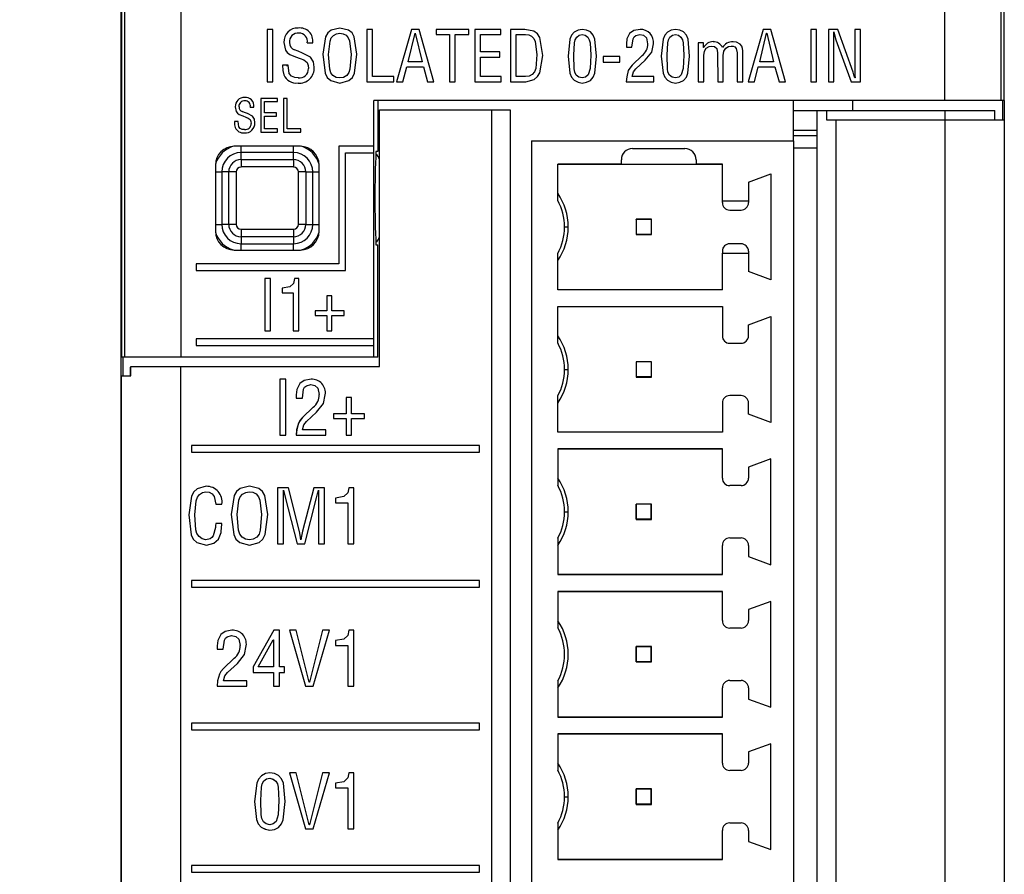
# Model space of a CAD drawing. Header units: millimetres. Extents: x 0 to 559, y 0 to 432.
# Tile 5 of 26: x 130 to 157, y 149 to 172. Entities that reach past the tile are written whole.
import ezdxf

# ---------------------------------------------------------------- set-up
doc = ezdxf.new("R2010")
doc.units = ezdxf.units.MM
doc.header["$LTSCALE"] = 2
doc.layers.add('DIMENSIONS', color=140, linetype='Continuous', lineweight=25)
doc.styles.add('SLDTEXTSTYLE0', font='TXT', dxfattribs={"width": 0.7})
doc.dimstyles.new('SLDDIMSTYLE0', dxfattribs={"dimtxt": 4.316016, "dimasz": 6.604, "dimexe": 0, "dimexo": 0.0625, "dimgap": 1.079004, "dimtad": 0, "dimtih": 1, "dimtoh": 1, "dimdec": 1, "dimrnd": 1e-09, "dimzin": 12, "dimdsep": 46, "dimtxsty": 'SLDTEXTSTYLE0', "dimsah": 1, "dimcen": 0.09, "dimadec": 0, "dimazin": 3, "dimtfac": 1, "dimtdec": 1, "dimtofl": 0, "dimtmove": 0, "dimatfit": 3, "dimfxl": 0, "dimfrac": 2, "dimtolj": 1, "dimtzin": 12, "dimarcsym": 0})

# ---------------------------------------------------------------- blocks, each defined once
blk = doc.blocks.new('_D')
at = {"layer": 'DIMENSIONS'}
for p, q in [((132.637, 200.338), (105.832, 200.338)), ((112.182, 200.338), (112.182, 155.891)), ((105.769, 148.065), (104.32, 148.065)), ((104.32, 148.065), (104.32, 141.205)), ((118.594, 148.065), (120.044, 148.065)), ((120.044, 148.065), (120.044, 141.205)), ((104.32, 141.205), (105.769, 141.205)), ((120.044, 141.205), (118.594, 141.205)), ((112.182, 95.791), (112.182, 140.239)), ((142.284, 95.791), (105.832, 95.791))]:
    blk.add_line(p, q, dxfattribs=at)
for points in [[(112.182, 200.338), (111.166, 193.734), (113.198, 193.734)], [(112.182, 95.791), (113.198, 102.395), (111.166, 102.395)]]:
    blk.add_solid(points, dxfattribs=at)
at = {"layer": 'DIMENSIONS', "char_height": 4.2333, "attachment_point": 1, "style": 'SLDTEXTSTYLE0'}
for s, insert in [('104.5', (103.974, 154.488)), ('4.12', (105.769, 146.662))]:
    blk.add_mtext(s, dxfattribs=dict(at, insert=insert))

msp = doc.modelspace()

# ---------------------------------------------------------------- linework, layer by layer
for p, q in [((133.019, 162.103), (133.019, 194.378)), ((133.022, 194.481), (133.022, 162.62)), ((156.632, 169.481), (156.632, 194.481)), ((133.114, 162.62), (133.114, 191.911)), ((134.614, 191.911), (134.614, 162.62)), ((155.04, 169.481), (155.04, 191.911)), ((156.54, 191.911), (156.54, 169.481)), ((136.919, 171.382), (136.919, 169.982)), ((137.069, 171.382), (136.919, 171.382)), ((137.069, 169.982), (137.069, 171.382)), ((139.584, 171.382), (139.584, 169.982)), ((139.735, 171.382), (139.584, 171.382)), ((139.735, 170.119), (139.735, 171.382)), ((140.78, 171.382), (140.38, 169.982)), ((140.692, 170.517), (140.877, 171.281)), ((140.986, 171.382), (140.78, 171.382)), ((140.877, 171.281), (140.881, 171.281)), ((140.881, 171.281), (141.062, 170.517)), ((141.38, 169.982), (140.986, 171.382)), ((142.313, 171.382), (141.437, 171.382)), ((141.437, 171.382), (141.437, 171.246)), ((141.437, 171.246), (141.8, 171.246)), ((141.8, 171.246), (141.8, 169.982)), ((141.951, 171.246), (142.313, 171.246)), ((141.951, 169.982), (141.951, 171.246)), ((142.313, 171.246), (142.313, 171.382)), ((142.475, 171.382), (142.475, 169.982)), ((143.172, 171.382), (142.475, 171.382)), ((142.626, 170.777), (142.626, 171.246)), ((142.626, 171.246), (143.172, 171.246)), ((143.172, 171.246), (143.172, 171.382)), ((143.808, 171.382), (143.427, 171.382)), ((143.427, 171.382), (143.427, 169.982)), ((143.578, 171.246), (143.827, 171.246)), ((143.578, 170.119), (143.578, 171.246)), ((150.18, 171.382), (149.78, 169.982)), ((150.092, 170.517), (150.277, 171.281)), ((150.385, 171.382), (150.18, 171.382)), ((150.277, 171.281), (150.281, 171.281)), ((150.281, 171.281), (150.462, 170.517)), ((150.78, 169.982), (150.385, 171.382)), ((151.46, 171.382), (151.46, 169.982)), ((151.61, 171.382), (151.46, 171.382)), ((151.61, 169.982), (151.61, 171.382)), ((151.927, 171.382), (151.927, 169.983)), ((152.177, 171.382), (151.927, 171.382)), ((152.073, 171.315), (152.077, 171.315)), ((152.587, 170.237), (152.177, 171.382)), ((152.787, 171.382), (152.637, 171.382)), ((152.637, 171.382), (152.637, 170.241)), ((152.787, 169.983), (152.787, 171.382)), ((137.992, 171.022), (138.142, 171.022)), ((146.526, 170.994), (146.526, 170.908)), ((146.526, 170.908), (146.676, 170.908)), ((148.447, 171.019), (148.447, 169.982)), ((148.592, 171.019), (148.447, 171.019)), ((148.592, 170.899), (148.592, 171.019)), ((148.596, 170.899), (148.592, 170.899)), ((152.077, 169.983), (152.077, 171.1)), ((152.131, 171.104), (152.535, 169.983)), ((138.405, 170.715), (138.406, 170.716)), ((139.167, 170.712), (139.167, 170.712)), ((143.138, 170.777), (142.626, 170.777)), ((142.626, 170.64), (143.138, 170.64)), ((142.626, 170.119), (142.626, 170.64)), ((143.138, 170.64), (143.138, 170.777)), ((145.12, 170.692), (145.12, 170.693)), ((145.901, 170.655), (145.901, 170.502)), ((146.349, 170.655), (145.901, 170.655)), ((146.349, 170.502), (146.349, 170.655)), ((146.947, 170.682), (146.684, 170.423)), ((147.613, 170.692), (147.613, 170.693)), ((148.598, 169.982), (148.598, 170.685)), ((148.966, 170.751), (148.967, 169.982)), ((149.117, 169.982), (149.117, 170.685)), ((149.486, 170.751), (149.486, 169.982)), ((149.636, 169.982), (149.636, 170.742)), ((137.484, 170.426), (137.334, 170.426)), ((137.436, 170.416), (137.486, 170.415)), ((140.552, 169.982), (140.655, 170.381)), ((140.655, 170.381), (141.098, 170.381)), ((141.062, 170.517), (140.692, 170.517)), ((141.098, 170.381), (141.208, 169.982)), ((145.901, 170.502), (146.349, 170.502)), ((146.779, 170.324), (147.029, 170.555)), ((149.952, 169.982), (150.054, 170.381)), ((150.054, 170.381), (150.497, 170.381)), ((150.462, 170.517), (150.092, 170.517)), ((150.497, 170.381), (150.608, 169.982)), ((140.307, 170.119), (139.735, 170.119)), ((140.307, 169.982), (140.307, 170.119)), ((143.175, 170.119), (142.626, 170.119)), ((143.175, 169.982), (143.175, 170.119)), ((143.827, 170.119), (143.578, 170.119)), ((147.262, 170.119), (146.678, 170.119)), ((147.262, 169.982), (147.262, 170.119)), ((136.919, 169.982), (137.069, 169.982)), ((139.584, 169.982), (140.307, 169.982)), ((140.38, 169.982), (140.552, 169.982)), ((141.208, 169.982), (141.38, 169.982)), ((141.8, 169.982), (141.951, 169.982)), ((142.475, 169.982), (143.175, 169.982)), ((143.427, 169.982), (143.837, 169.982)), ((145.345, 169.948), (145.345, 169.948)), ((146.524, 169.982), (147.262, 169.982)), ((147.838, 169.948), (147.838, 169.948)), ((148.447, 169.982), (148.598, 169.982)), ((148.967, 169.982), (149.117, 169.982)), ((149.486, 169.982), (149.636, 169.982)), ((149.78, 169.982), (149.952, 169.982)), ((150.608, 169.982), (150.78, 169.982)), ((151.46, 169.982), (151.61, 169.982)), ((151.927, 169.983), (152.077, 169.983)), ((152.535, 169.983), (152.787, 169.983)), ((152.64, 170.084), (152.637, 170.084)), ((136.47, 169.306), (136.566, 169.306)), ((136.748, 169.538), (136.748, 168.638)), ((137.196, 169.538), (136.748, 169.538)), ((136.845, 169.45), (137.196, 169.45)), ((136.845, 169.148), (136.845, 169.45)), ((137.196, 169.45), (137.196, 169.538)), ((137.36, 169.538), (137.36, 168.638)), ((137.457, 169.538), (137.36, 169.538)), ((137.457, 168.726), (137.457, 169.538)), ((155.04, 169.481), (139.776, 169.481)), ((139.776, 168.263), (139.776, 169.481)), ((139.881, 169.481), (139.881, 168.12)), ((150.989, 169.481), (150.989, 169.214)), ((152.569, 169.481), (152.569, 169.214)), ((156.54, 169.481), (155.04, 169.481)), ((156.632, 169.481), (156.54, 169.481)), ((156.591, 168.964), (156.591, 169.481)), ((156.629, 169.481), (156.629, 168.964)), ((137.174, 169.148), (136.845, 169.148)), ((136.845, 169.061), (137.174, 169.061)), ((136.845, 168.726), (136.845, 169.061)), ((137.174, 169.061), (137.174, 169.148)), ((139.922, 162.37), (139.922, 169.23)), ((139.922, 169.23), (142.926, 169.23)), ((142.926, 97.425), (142.926, 169.23)), ((142.926, 169.23), (143.422, 169.23)), ((143.422, 169.23), (143.422, 97.425)), ((150.989, 169.214), (150.989, 168.68)), ((150.989, 169.214), (151.629, 169.214)), ((151.629, 169.214), (151.879, 169.214)), ((151.629, 97.455), (151.629, 169.214)), ((151.879, 169.214), (151.879, 168.964)), ((151.879, 169.214), (155.041, 169.214)), ((155.041, 169.214), (155.041, 168.964)), ((155.041, 169.214), (156.379, 169.214)), ((156.379, 168.964), (156.379, 169.214)), ((136.144, 168.923), (136.047, 168.923)), ((151.879, 168.964), (152.129, 168.964)), ((152.129, 168.964), (152.129, 97.455)), ((152.129, 168.964), (155.043, 168.964)), ((155.043, 168.964), (155.043, 97.481)), ((155.043, 168.964), (156.629, 168.964)), ((156.629, 168.964), (156.629, 97.481)), ((136.748, 168.638), (137.198, 168.638)), ((137.198, 168.726), (136.845, 168.726)), ((137.198, 168.638), (137.198, 168.726)), ((137.36, 168.638), (137.825, 168.638)), ((137.825, 168.726), (137.457, 168.726)), ((137.825, 168.638), (137.825, 168.726)), ((151.629, 168.68), (150.989, 168.68)), ((150.989, 168.68), (150.989, 168.532)), ((151.629, 168.532), (150.989, 168.532)), ((150.989, 168.532), (150.989, 168.401)), ((137.81, 168.256), (136.038, 168.256)), ((136.224, 168.088), (136.224, 168.256)), ((137.624, 168.088), (137.624, 168.256)), ((139.776, 168.263), (138.837, 168.263)), ((138.837, 168.263), (138.837, 165.112)), ((139.776, 168.083), (139.776, 168.263)), ((143.992, 168.401), (150.992, 168.401)), ((143.992, 168.401), (143.992, 99.066)), ((150.992, 168.401), (150.992, 99.066)), ((136.224, 167.902), (136.224, 168.088)), ((137.624, 168.088), (136.224, 168.088)), ((137.624, 167.902), (137.624, 168.088)), ((139.017, 164.932), (139.017, 168.083)), ((139.017, 168.083), (139.776, 168.083)), ((139.776, 163.11), (139.776, 168.083)), ((139.881, 168.12), (139.83, 168.12)), ((146.692, 168.198), (148.092, 168.198)), ((150.992, 168.214), (151.629, 168.214)), ((135.538, 167.756), (135.538, 165.984)), ((136.224, 167.902), (137.624, 167.902)), ((136.224, 167.902), (136.224, 167.703)), ((137.624, 167.902), (137.624, 167.703)), ((138.31, 165.984), (138.31, 167.756)), ((146.392, 167.782), (144.692, 167.782)), ((144.692, 166.81), (144.692, 167.782)), ((149.092, 167.772), (144.692, 167.772)), ((146.392, 167.782), (146.392, 167.898)), ((146.392, 167.774), (146.392, 167.782)), ((148.392, 167.774), (146.392, 167.774)), ((148.392, 167.898), (148.392, 167.782)), ((149.092, 167.782), (148.392, 167.782)), ((148.392, 167.782), (148.392, 167.774)), ((149.092, 166.801), (149.092, 167.782)), ((135.538, 167.57), (135.707, 167.57)), ((135.892, 167.57), (135.707, 167.57)), ((135.707, 167.57), (135.707, 166.17)), ((135.892, 166.17), (135.892, 167.57)), ((136.092, 167.57), (135.892, 167.57)), ((136.092, 167.57), (136.092, 166.17)), ((137.624, 167.703), (136.224, 167.703)), ((137.956, 167.57), (137.757, 167.57)), ((137.757, 166.17), (137.757, 167.57)), ((137.956, 167.57), (137.956, 166.17)), ((137.956, 167.57), (138.142, 167.57)), ((138.142, 166.17), (138.142, 167.57)), ((138.142, 167.57), (138.31, 167.57)), ((149.792, 167.298), (150.392, 167.516)), ((150.392, 167.516), (150.392, 164.687)), ((149.792, 167.298), (149.792, 166.801)), ((149.092, 166.801), (149.792, 166.801)), ((149.092, 166.751), (149.092, 166.801)), ((149.792, 166.801), (149.792, 166.751)), ((149.292, 166.551), (149.592, 166.551)), ((135.538, 166.17), (135.707, 166.17)), ((135.892, 166.17), (135.707, 166.17)), ((136.092, 166.17), (135.892, 166.17)), ((137.956, 166.17), (137.757, 166.17)), ((137.956, 166.17), (138.142, 166.17)), ((138.142, 166.17), (138.31, 166.17)), ((146.786, 166.307), (146.786, 165.896)), ((146.792, 166.301), (146.786, 166.307)), ((147.197, 166.307), (146.786, 166.307)), ((146.792, 166.301), (146.792, 165.901)), ((147.192, 166.301), (146.792, 166.301)), ((147.197, 166.307), (147.192, 166.301)), ((147.192, 166.301), (147.192, 165.901)), ((147.197, 165.896), (147.197, 166.307)), ((136.224, 166.038), (136.224, 165.838)), ((136.224, 166.038), (137.624, 166.038)), ((137.624, 166.038), (137.624, 165.838)), ((144.872, 166.101), (144.972, 166.101)), ((146.792, 165.901), (146.786, 165.896)), ((146.786, 165.896), (147.197, 165.896)), ((147.192, 165.901), (146.792, 165.901)), ((147.197, 165.896), (147.192, 165.901)), ((137.624, 165.838), (136.224, 165.838)), ((136.224, 165.838), (136.224, 165.653)), ((136.224, 165.653), (137.624, 165.653)), ((136.224, 165.484), (136.224, 165.653)), ((137.624, 165.838), (137.624, 165.653)), ((137.624, 165.484), (137.624, 165.653)), ((139.83, 165.62), (139.881, 165.62)), ((139.881, 162.62), (139.881, 165.62)), ((149.592, 165.651), (149.292, 165.651)), ((136.038, 165.484), (137.81, 165.484)), ((144.692, 164.421), (144.692, 165.392)), ((149.092, 165.451), (149.092, 165.401)), ((149.092, 164.421), (149.092, 165.401)), ((149.092, 165.401), (149.792, 165.401)), ((149.792, 165.451), (149.792, 165.401)), ((149.792, 165.401), (149.792, 164.905)), ((138.837, 165.112), (135.022, 165.112)), ((135.022, 165.112), (135.022, 164.932)), ((135.022, 164.932), (139.017, 164.932)), ((150.392, 164.687), (149.792, 164.905)), ((136.858, 164.721), (136.858, 163.321)), ((137.009, 164.721), (136.858, 164.721)), ((137.009, 163.321), (137.009, 164.721)), ((137.77, 164.721), (137.653, 164.721)), ((137.77, 163.321), (137.77, 164.721)), ((137.321, 164.461), (137.321, 164.343)), ((137.321, 164.343), (137.62, 164.343)), ((137.62, 164.343), (137.62, 163.321)), ((144.692, 164.431), (149.092, 164.431)), ((149.092, 164.421), (144.692, 164.421)), ((138.653, 164.26), (138.52, 164.26)), ((138.52, 164.26), (138.52, 163.856)), ((138.653, 163.856), (138.653, 164.26)), ((138.52, 163.856), (138.2, 163.856)), ((138.2, 163.856), (138.2, 163.737)), ((138.975, 163.856), (138.653, 163.856)), ((138.975, 163.737), (138.975, 163.856)), ((144.692, 163.971), (149.092, 163.971)), ((144.692, 163), (144.692, 163.971)), ((149.092, 163.961), (144.692, 163.961)), ((149.092, 163.971), (149.092, 163.191)), ((138.2, 163.737), (138.52, 163.737)), ((138.52, 163.737), (138.52, 163.321)), ((138.653, 163.321), (138.653, 163.737)), ((138.653, 163.737), (138.975, 163.737)), ((149.792, 163.488), (150.392, 163.706)), ((150.392, 163.706), (150.392, 160.877)), ((136.858, 163.321), (137.009, 163.321)), ((137.62, 163.321), (137.77, 163.321)), ((138.52, 163.321), (138.653, 163.321)), ((149.792, 163.191), (149.792, 163.488)), ((139.776, 163.11), (135.022, 163.11)), ((135.022, 163.11), (135.022, 162.93)), ((139.776, 162.93), (139.776, 163.11)), ((149.292, 162.991), (149.592, 162.991)), ((135.022, 162.93), (139.776, 162.93)), ((139.776, 162.62), (139.776, 162.93)), ((133.114, 162.62), (133.022, 162.62)), ((133.057, 162.62), (133.057, 162.12)), ((134.614, 162.62), (133.114, 162.62)), ((139.776, 162.62), (134.614, 162.62)), ((139.881, 162.62), (139.776, 162.62)), ((146.786, 162.497), (146.786, 162.086)), ((146.792, 162.491), (146.786, 162.497)), ((147.197, 162.497), (146.786, 162.497)), ((146.792, 162.491), (146.792, 162.091)), ((147.192, 162.491), (146.792, 162.491)), ((147.197, 162.497), (147.192, 162.491)), ((147.192, 162.491), (147.192, 162.091)), ((147.197, 162.086), (147.197, 162.497)), ((133.269, 162.12), (133.269, 162.353)), ((133.272, 162.353), (133.269, 162.353)), ((133.272, 162.12), (133.272, 162.37)), ((133.272, 162.37), (134.608, 162.37)), ((134.608, 97.497), (134.608, 162.37)), ((134.608, 162.37), (139.922, 162.37)), ((144.872, 162.291), (144.972, 162.291)), ((133.022, 162.103), (133.019, 162.103)), ((133.019, 97.481), (133.019, 162.103)), ((133.022, 162.12), (133.272, 162.12)), ((133.022, 97.497), (133.022, 162.12)), ((137.416, 162.031), (137.255, 162.031)), ((137.255, 162.031), (137.255, 160.531)), ((137.255, 162.031), (137.255, 160.531)), ((137.416, 160.531), (137.416, 162.031)), ((138.093, 162.031), (138.093, 162.031)), ((146.792, 162.091), (146.786, 162.086)), ((146.786, 162.086), (147.197, 162.086)), ((147.192, 162.091), (146.792, 162.091)), ((147.197, 162.086), (147.192, 162.091)), ((137.793, 161.916), (137.793, 161.916)), ((138.085, 161.885), (138.085, 161.885)), ((137.7, 161.615), (137.7, 161.523)), ((137.7, 161.615), (137.7, 161.615)), ((137.7, 161.615), (137.7, 161.523)), ((137.7, 161.523), (137.861, 161.523)), ((138.31, 161.619), (138.31, 161.619)), ((139.178, 161.537), (139.036, 161.537)), ((139.036, 161.537), (139.036, 161.104)), ((139.036, 161.537), (139.036, 161.104)), ((139.178, 161.104), (139.178, 161.537)), ((144.692, 160.611), (144.692, 161.582)), ((149.592, 161.591), (149.292, 161.591)), ((138.152, 161.281), (137.869, 161.004)), ((138.152, 161.281), (137.869, 161.004)), ((137.971, 160.897), (138.239, 161.145)), ((138.152, 161.281), (138.152, 161.281)), ((149.092, 161.391), (149.092, 160.611)), ((149.792, 161.095), (149.792, 161.391)), ((137.869, 161.004), (137.869, 161.004)), ((139.036, 161.104), (138.693, 161.104)), ((138.693, 161.104), (138.693, 160.977)), ((138.693, 161.104), (138.693, 160.977)), ((138.693, 160.977), (139.036, 160.977)), ((139.036, 161.104), (139.036, 161.104)), ((139.036, 160.977), (139.036, 160.531)), ((139.036, 160.977), (139.036, 160.977)), ((139.036, 160.977), (139.036, 160.531)), ((139.523, 161.104), (139.178, 161.104)), ((139.178, 160.531), (139.178, 160.977)), ((139.178, 160.977), (139.523, 160.977)), ((139.523, 160.977), (139.523, 161.104)), ((150.392, 160.877), (149.792, 161.095)), ((137.756, 160.853), (137.756, 160.853)), ((138.489, 160.677), (137.863, 160.677)), ((138.489, 160.531), (138.489, 160.677)), ((144.692, 160.621), (149.092, 160.621)), ((149.092, 160.611), (144.692, 160.611)), ((137.255, 160.531), (137.416, 160.531)), ((137.698, 160.531), (138.489, 160.531)), ((139.036, 160.531), (139.178, 160.531)), ((142.595, 160.26), (134.896, 160.26)), ((134.896, 160.26), (134.896, 160.08)), ((134.896, 160.26), (134.896, 160.08)), ((142.595, 160.08), (142.595, 160.26)), ((149.092, 160.166), (144.692, 160.166)), ((144.692, 160.166), (144.692, 159.195)), ((149.092, 160.156), (144.692, 160.156)), ((149.092, 159.386), (149.092, 160.166)), ((134.896, 160.08), (142.595, 160.08)), ((150.392, 159.901), (149.792, 159.683)), ((150.392, 157.072), (150.392, 159.901)), ((149.792, 159.683), (149.792, 159.386)), ((135.292, 159.168), (135.292, 159.168)), ((136.449, 159.168), (136.449, 159.168)), ((137.49, 159.131), (137.2, 159.131)), ((137.2, 159.131), (137.2, 157.632)), ((137.2, 159.131), (137.2, 157.632)), ((137.357, 159.059), (137.361, 159.06)), ((137.361, 158.865), (137.357, 159.059)), ((137.361, 159.06), (137.361, 159.06)), ((137.789, 157.962), (137.49, 159.131)), ((138.166, 159.131), (137.864, 157.964)), ((138.166, 159.131), (137.864, 157.964)), ((138.455, 159.131), (138.166, 159.131)), ((138.29, 159.059), (138.294, 159.06)), ((138.294, 159.06), (138.294, 159.06)), ((138.455, 157.632), (138.455, 159.131)), ((139.234, 159.131), (139.108, 159.131)), ((139.234, 157.631), (139.234, 159.131)), ((149.592, 159.186), (149.292, 159.186)), ((135.28, 159.022), (135.279, 159.022)), ((136.442, 159.022), (136.441, 159.022)), ((137.361, 157.632), (137.361, 158.865)), ((137.405, 158.875), (137.724, 157.632)), ((137.405, 158.875), (137.405, 158.875)), ((137.405, 158.875), (137.724, 157.632)), ((137.925, 157.632), (138.243, 158.857)), ((138.293, 158.869), (138.294, 157.632)), ((138.294, 158.869), (138.293, 158.869)), ((138.294, 158.869), (138.294, 157.632)), ((138.752, 158.853), (138.752, 158.726)), ((138.752, 158.853), (138.752, 158.853)), ((138.752, 158.853), (138.752, 158.726)), ((135.549, 158.688), (135.71, 158.688)), ((138.752, 158.726), (139.073, 158.726)), ((139.073, 158.726), (139.073, 157.631)), ((139.073, 158.726), (139.073, 158.726)), ((139.073, 158.726), (139.073, 157.631)), ((146.792, 158.686), (146.786, 158.692)), ((147.197, 158.692), (146.786, 158.692)), ((146.786, 158.692), (146.786, 158.281)), ((147.192, 158.686), (146.792, 158.686)), ((146.792, 158.286), (146.792, 158.686)), ((147.197, 158.692), (147.192, 158.686)), ((147.192, 158.286), (147.192, 158.686)), ((147.197, 158.281), (147.197, 158.692)), ((134.824, 158.403), (134.824, 158.403)), ((135.955, 158.417), (135.955, 158.417)), ((135.955, 158.417), (135.955, 158.417)), ((136.771, 158.413), (136.771, 158.413)), ((136.771, 158.413), (136.771, 158.413)), ((144.872, 158.486), (144.972, 158.486)), ((146.792, 158.286), (146.786, 158.281)), ((146.786, 158.281), (147.197, 158.281)), ((147.192, 158.286), (146.792, 158.286)), ((147.197, 158.281), (147.192, 158.286)), ((135.539, 158.07), (135.539, 158.07)), ((135.71, 158.174), (135.549, 158.174)), ((135.28, 157.74), (135.279, 157.74)), ((136.446, 157.74), (136.445, 157.74)), ((137.825, 157.74), (137.821, 157.74)), ((137.825, 157.74), (137.825, 157.74)), ((137.864, 157.964), (137.864, 157.964)), ((144.692, 157.777), (144.692, 156.806)), ((149.292, 157.786), (149.592, 157.786)), ((137.2, 157.632), (137.361, 157.632)), ((137.724, 157.632), (137.925, 157.632)), ((138.294, 157.632), (138.455, 157.632)), ((139.073, 157.631), (139.234, 157.631)), ((149.092, 156.806), (149.092, 157.586)), ((149.792, 157.586), (149.792, 157.29)), ((149.792, 157.29), (150.392, 157.072)), ((144.692, 156.816), (149.092, 156.816)), ((144.692, 156.806), (149.092, 156.806)), ((142.595, 156.65), (134.896, 156.65)), ((134.896, 156.65), (134.896, 156.47)), ((134.896, 156.65), (134.896, 156.47)), ((134.896, 156.47), (142.595, 156.47)), ((142.595, 156.47), (142.595, 156.65)), ((149.092, 156.356), (144.692, 156.356)), ((144.692, 156.356), (144.692, 155.385)), ((149.092, 156.346), (144.692, 156.346)), ((149.092, 155.576), (149.092, 156.356)), ((150.392, 156.091), (149.792, 155.873)), ((149.792, 155.873), (149.792, 155.576)), ((150.392, 153.262), (150.392, 156.091)), ((149.592, 155.376), (149.292, 155.376)), ((135.679, 155.206), (135.679, 155.206)), ((135.971, 155.175), (135.971, 155.175)), ((135.979, 155.321), (135.979, 155.321)), ((137.102, 155.321), (136.549, 154.342)), ((137.102, 155.321), (136.549, 154.342)), ((137.249, 155.321), (137.102, 155.321)), ((137.249, 154.338), (137.249, 155.321)), ((137.699, 155.321), (137.515, 155.321)), ((137.515, 155.321), (137.946, 153.821)), ((137.515, 155.321), (137.946, 153.821)), ((138.046, 153.93), (137.699, 155.321)), ((138.4, 155.321), (138.05, 153.93)), ((138.401, 155.321), (138.05, 153.93)), ((138.152, 153.821), (138.585, 155.321)), ((138.585, 155.321), (138.4, 155.321)), ((139.234, 155.321), (139.108, 155.321)), ((139.234, 153.821), (139.234, 155.321)), ((135.586, 154.905), (135.586, 154.813)), ((135.586, 154.905), (135.586, 154.905)), ((135.586, 154.905), (135.586, 154.813)), ((136.196, 154.909), (136.196, 154.909)), ((136.676, 154.338), (137.084, 155.06)), ((137.084, 155.06), (137.088, 155.06)), ((137.088, 155.06), (137.088, 154.338)), ((137.088, 155.06), (137.088, 155.06)), ((137.088, 155.06), (137.088, 154.338)), ((138.752, 155.043), (138.752, 154.916)), ((138.752, 155.043), (138.752, 155.043)), ((138.752, 155.043), (138.752, 154.916)), ((138.752, 154.916), (139.073, 154.916)), ((139.073, 154.916), (139.073, 153.821)), ((139.073, 154.916), (139.073, 154.916)), ((139.073, 154.916), (139.073, 153.821)), ((146.792, 154.876), (146.786, 154.882)), ((147.197, 154.882), (146.786, 154.882)), ((146.786, 154.882), (146.786, 154.471)), ((146.792, 154.476), (146.792, 154.876)), ((147.192, 154.876), (146.792, 154.876)), ((147.197, 154.882), (147.192, 154.876)), ((147.192, 154.476), (147.192, 154.876)), ((147.197, 154.471), (147.197, 154.882)), ((135.586, 154.813), (135.747, 154.813)), ((136.037, 154.571), (135.755, 154.294)), ((136.038, 154.571), (135.755, 154.294)), ((136.038, 154.571), (136.037, 154.571)), ((135.755, 154.294), (135.755, 154.294)), ((135.857, 154.187), (136.125, 154.435)), ((136.549, 154.342), (136.549, 154.192)), ((136.549, 154.342), (136.549, 154.342)), ((136.549, 154.342), (136.549, 154.192)), ((137.088, 154.338), (136.676, 154.338)), ((137.088, 154.338), (137.088, 154.338)), ((137.384, 154.338), (137.249, 154.338)), ((137.384, 154.192), (137.384, 154.338)), ((146.792, 154.476), (146.786, 154.471)), ((146.786, 154.471), (147.197, 154.471)), ((147.192, 154.476), (146.792, 154.476)), ((147.197, 154.471), (147.192, 154.476)), ((135.642, 154.143), (135.642, 154.143)), ((136.549, 154.192), (137.088, 154.192)), ((137.088, 154.192), (137.088, 153.821)), ((137.088, 154.192), (137.088, 154.192)), ((137.088, 154.192), (137.088, 153.821)), ((137.249, 153.821), (137.249, 154.192)), ((137.249, 154.192), (137.384, 154.192)), ((135.584, 153.821), (136.375, 153.821)), ((136.375, 153.967), (135.749, 153.967)), ((136.375, 153.821), (136.375, 153.967)), ((137.088, 153.821), (137.249, 153.821)), ((137.946, 153.821), (138.152, 153.821)), ((138.05, 153.93), (138.046, 153.93)), ((138.05, 153.93), (138.05, 153.93)), ((139.073, 153.821), (139.234, 153.821)), ((144.692, 153.967), (144.692, 152.996)), ((149.092, 152.996), (149.092, 153.776)), ((149.292, 153.976), (149.592, 153.976)), ((149.792, 153.776), (149.792, 153.48)), ((149.792, 153.48), (150.392, 153.262)), ((144.692, 153.006), (149.092, 153.006)), ((144.692, 152.996), (149.092, 152.996)), ((142.595, 152.84), (134.896, 152.84)), ((134.896, 152.84), (134.896, 152.66)), ((134.896, 152.84), (134.896, 152.66)), ((142.595, 152.66), (142.595, 152.84)), ((134.896, 152.66), (142.595, 152.66)), ((149.092, 152.551), (144.692, 152.551)), ((144.692, 152.551), (144.692, 151.58)), ((149.092, 152.541), (144.692, 152.541)), ((149.092, 151.771), (149.092, 152.551)), ((150.392, 152.286), (149.792, 152.068)), ((150.392, 149.457), (150.392, 152.286)), ((149.792, 152.068), (149.792, 151.771)), ((137.699, 151.511), (137.515, 151.511)), ((137.515, 151.511), (137.946, 150.011)), ((137.515, 151.511), (137.946, 150.011)), ((138.046, 150.12), (137.699, 151.511)), ((138.4, 151.511), (138.05, 150.12)), ((138.401, 151.511), (138.05, 150.12)), ((138.152, 150.011), (138.585, 151.511)), ((138.585, 151.511), (138.4, 151.511)), ((139.234, 151.511), (139.108, 151.511)), ((139.234, 150.011), (139.234, 151.511)), ((149.592, 151.571), (149.292, 151.571)), ((136.992, 151.365), (136.991, 151.365)), ((138.752, 151.233), (138.752, 151.106)), ((138.752, 151.233), (138.752, 151.233)), ((138.752, 151.233), (138.752, 151.106)), ((138.752, 151.106), (139.073, 151.106)), ((139.073, 151.106), (139.073, 150.011)), ((139.073, 151.106), (139.073, 150.011)), ((139.073, 151.106), (139.073, 151.106)), ((144.872, 150.871), (144.972, 150.871)), ((146.786, 151.077), (146.786, 150.666)), ((146.792, 151.071), (146.786, 151.077)), ((147.197, 151.077), (146.786, 151.077)), ((146.792, 150.671), (146.792, 151.071)), ((147.192, 151.071), (146.792, 151.071)), ((147.197, 151.077), (147.192, 151.071)), ((147.192, 150.671), (147.192, 151.071)), ((147.197, 150.666), (147.197, 151.077)), ((136.586, 150.746), (136.585, 150.746)), ((136.75, 150.772), (136.75, 150.772)), ((137.235, 150.772), (137.235, 150.772)), ((146.792, 150.671), (146.786, 150.666)), ((146.786, 150.666), (147.197, 150.666)), ((147.192, 150.671), (146.792, 150.671)), ((147.197, 150.666), (147.192, 150.671)), ((136.992, 150.12), (136.991, 150.12)), ((138.05, 150.12), (138.046, 150.12)), ((138.05, 150.12), (138.05, 150.12)), ((144.692, 150.162), (144.692, 149.191)), ((149.292, 150.171), (149.592, 150.171)), ((136.991, 149.974), (136.992, 149.974)), ((136.992, 149.974), (136.992, 149.974)), ((137.946, 150.011), (138.152, 150.011)), ((139.073, 150.011), (139.234, 150.011)), ((149.092, 149.191), (149.092, 149.971)), ((149.792, 149.971), (149.792, 149.675)), ((149.792, 149.675), (150.392, 149.457)), ((142.595, 149.03), (134.896, 149.03)), ((134.896, 149.03), (134.896, 148.85)), ((134.896, 149.03), (134.896, 148.85)), ((142.595, 148.85), (142.595, 149.03)), ((144.692, 149.201), (149.092, 149.201)), ((144.692, 149.191), (149.092, 149.191)), ((134.896, 148.85), (142.595, 148.85))]:
    msp.add_line(p, q)
at = {"flags": 128}
for points in [[(138.867, 171.417), (138.635, 171.362), (138.541, 171.288), (138.48, 171.186), (138.405, 170.715)], [(139.321, 170.715), (139.249, 171.184), (139.189, 171.286), (139.097, 171.361), (138.867, 171.417)], [(138.559, 170.712), (138.602, 171.069), (138.636, 171.152), (138.692, 171.222), (138.771, 171.266), (138.86, 171.28)], [(138.86, 171.28), (138.949, 171.266), (139.029, 171.224), (139.088, 171.155), (139.123, 171.071), (139.167, 170.712)], [(144.289, 170.682), (144.216, 171.162), (144.148, 171.263), (144.047, 171.332), (143.808, 171.382)], [(143.827, 171.246), (143.914, 171.235), (143.993, 171.199), (144.053, 171.135), (144.088, 171.056), (144.135, 170.711)], [(145.345, 171.382), (145.234, 171.361), (145.134, 171.308), (145.06, 171.223), (145.018, 171.118), (144.966, 170.668)], [(145.12, 170.693), (145.139, 171.024), (145.158, 171.105), (145.198, 171.177), (145.264, 171.227), (145.345, 171.246)], [(145.726, 170.668), (145.682, 171.124), (145.64, 171.23), (145.562, 171.314), (145.458, 171.363), (145.345, 171.382)], [(145.345, 171.246), (145.424, 171.223), (145.491, 171.174), (145.534, 171.103), (145.554, 171.023), (145.572, 170.692)], [(146.613, 171.275), (146.541, 171.125), (146.526, 170.994)], [(146.892, 171.382), (146.723, 171.352), (146.613, 171.275)], [(146.676, 170.908), (146.706, 171.132), (146.732, 171.181), (146.776, 171.218), (146.885, 171.246)], [(146.885, 171.246), (146.987, 171.227), (147.062, 171.157), (147.095, 170.998)], [(147.838, 171.382), (147.726, 171.361), (147.626, 171.308), (147.552, 171.223), (147.511, 171.118), (147.459, 170.668)], [(147.613, 170.693), (147.631, 171.024), (147.651, 171.105), (147.691, 171.177), (147.757, 171.227), (147.838, 171.246)], [(148.218, 170.668), (148.175, 171.124), (148.132, 171.23), (148.054, 171.314), (147.951, 171.363), (147.838, 171.382)], [(147.838, 171.246), (147.917, 171.223), (147.984, 171.174), (148.026, 171.103), (148.046, 171.023), (148.065, 170.692)], [(152.077, 171.1), (152.076, 171.221), (152.073, 171.315)], [(152.077, 171.315), (152.102, 171.196), (152.131, 171.104)], [(137.367, 171.035), (137.408, 170.828), (137.458, 170.762), (137.526, 170.714)], [(147.029, 170.555), (147.207, 170.775), (147.249, 170.994)], [(148.598, 170.685), (148.611, 170.801), (148.662, 170.876)], [(148.662, 170.876), (148.739, 170.923), (148.81, 170.934)], [(148.81, 170.934), (148.886, 170.921), (148.942, 170.87), (148.966, 170.751)], [(149.117, 170.685), (149.132, 170.801), (149.185, 170.876)], [(149.185, 170.876), (149.258, 170.921), (149.325, 170.934)], [(149.325, 170.934), (149.378, 170.93), (149.427, 170.911), (149.463, 170.873), (149.486, 170.751)], [(149.572, 170.984), (149.469, 171.04), (149.378, 171.053)], [(137.526, 170.714), (137.678, 170.649), (137.8, 170.604)], [(137.869, 170.75), (137.748, 170.798), (137.653, 170.834)], [(138.178, 170.368), (138.16, 170.516), (138.077, 170.639), (137.869, 170.75)], [(138.406, 170.716), (138.472, 170.213), (138.528, 170.099), (138.62, 170.013), (138.863, 169.948)], [(138.863, 170.084), (138.766, 170.097), (138.679, 170.145), (138.622, 170.224), (138.592, 170.318), (138.559, 170.712)], [(138.863, 169.948), (139.107, 170.013), (139.199, 170.099), (139.255, 170.213), (139.321, 170.715)], [(139.167, 170.712), (139.134, 170.319), (139.104, 170.225), (139.047, 170.145), (138.961, 170.097), (138.863, 170.084)], [(144.135, 170.711), (144.103, 170.333), (144.067, 170.246), (144.006, 170.173), (143.922, 170.13), (143.827, 170.119)], [(143.837, 169.982), (144.062, 170.042), (144.151, 170.119), (144.208, 170.221), (144.289, 170.682)], [(144.966, 170.668), (145.016, 170.215), (145.058, 170.108), (145.132, 170.022), (145.233, 169.969), (145.345, 169.948)], [(145.345, 170.084), (145.257, 170.104), (145.184, 170.158), (145.144, 170.239), (145.129, 170.329), (145.12, 170.692)], [(145.572, 170.692), (145.555, 170.333), (145.5, 170.164), (145.432, 170.106), (145.345, 170.084)], [(145.345, 169.948), (145.459, 169.967), (145.562, 170.017), (145.637, 170.103), (145.679, 170.211), (145.726, 170.668)], [(147.459, 170.668), (147.509, 170.215), (147.551, 170.108), (147.625, 170.022), (147.726, 169.969), (147.838, 169.948)], [(147.838, 170.084), (147.749, 170.104), (147.677, 170.158), (147.637, 170.239), (147.622, 170.329), (147.613, 170.692)], [(148.065, 170.692), (148.048, 170.333), (147.993, 170.164), (147.925, 170.106), (147.838, 170.084)], [(147.838, 169.948), (147.951, 169.967), (148.054, 170.017), (148.13, 170.103), (148.171, 170.211), (148.218, 170.668)], [(137.334, 170.426), (137.339, 170.28), (137.363, 170.167)], [(137.754, 170.084), (137.658, 170.094), (137.57, 170.13), (137.513, 170.205), (137.484, 170.426)], [(137.8, 170.604), (137.902, 170.564), (137.99, 170.5), (138.018, 170.418), (138.025, 170.332)], [(146.684, 170.423), (146.618, 170.349), (146.578, 170.282)], [(146.578, 170.282), (146.534, 170.117), (146.524, 169.982)], [(146.678, 170.119), (146.712, 170.245), (146.779, 170.324)], [(152.637, 170.084), (152.61, 170.17), (152.587, 170.237)], [(152.637, 170.241), (152.638, 170.153), (152.64, 170.084)], [(136.068, 169.315), (136.094, 169.182), (136.127, 169.139), (136.17, 169.108)], [(136.17, 169.108), (136.268, 169.067), (136.346, 169.038)], [(136.391, 169.131), (136.313, 169.162), (136.252, 169.186)], [(136.346, 169.038), (136.412, 169.012), (136.469, 168.97), (136.487, 168.918), (136.491, 168.862)], [(136.59, 168.886), (136.578, 168.981), (136.524, 169.06), (136.391, 169.131)], [(136.047, 168.923), (136.05, 168.829), (136.066, 168.757)], [(136.317, 168.703), (136.255, 168.709), (136.199, 168.733), (136.162, 168.781), (136.144, 168.923)], [(137.653, 164.721), (137.621, 164.591), (137.528, 164.497), (137.321, 164.461)], [(138.093, 162.031), (137.912, 161.999), (137.793, 161.916)], [(138.093, 162.031), (137.912, 161.999), (137.793, 161.916)], [(137.793, 161.916), (137.716, 161.755), (137.7, 161.615)], [(137.793, 161.916), (137.716, 161.755), (137.7, 161.615)], [(137.861, 161.523), (137.893, 161.763), (137.922, 161.816), (137.968, 161.855), (138.085, 161.885)], [(138.085, 161.885), (138.194, 161.865), (138.275, 161.79), (138.31, 161.619)], [(138.085, 161.885), (138.195, 161.865), (138.275, 161.79), (138.31, 161.619)], [(138.239, 161.145), (138.43, 161.381), (138.475, 161.615)], [(137.869, 161.004), (137.798, 160.924), (137.756, 160.853)], [(137.869, 161.004), (137.799, 160.924), (137.756, 160.853)], [(137.863, 160.677), (137.899, 160.813), (137.971, 160.897)], [(137.756, 160.853), (137.709, 160.675), (137.698, 160.531)], [(137.756, 160.853), (137.71, 160.675), (137.698, 160.531)], [(135.292, 159.168), (135.048, 159.101), (134.955, 159.016), (134.896, 158.904), (134.824, 158.403)], [(135.292, 159.168), (135.049, 159.101), (134.955, 159.016), (134.897, 158.904), (134.824, 158.403)], [(136.449, 159.168), (136.201, 159.109), (136.1, 159.031), (136.035, 158.921), (135.955, 158.417)], [(136.449, 159.168), (136.201, 159.109), (136.1, 159.031), (136.035, 158.921), (135.955, 158.417)], [(136.936, 158.417), (136.859, 158.919), (136.795, 159.029), (136.695, 159.108), (136.449, 159.168)], [(137.361, 159.06), (137.384, 158.956), (137.405, 158.875)], [(137.361, 159.06), (137.385, 158.956), (137.405, 158.875)], [(138.243, 158.857), (138.27, 158.97), (138.29, 159.059)], [(138.294, 159.06), (138.295, 158.953), (138.293, 158.869)], [(138.294, 159.06), (138.295, 158.953), (138.294, 158.869)], [(139.108, 159.131), (139.073, 158.992), (138.974, 158.891), (138.752, 158.853)], [(139.108, 159.131), (139.074, 158.992), (138.974, 158.891), (138.752, 158.853)], [(134.988, 158.407), (135.025, 158.783), (135.054, 158.873), (135.108, 158.95), (135.187, 159.001), (135.279, 159.022)], [(135.279, 159.022), (135.37, 159.01), (135.45, 158.969), (135.505, 158.897), (135.549, 158.688)], [(135.28, 159.022), (135.37, 159.01), (135.451, 158.969), (135.505, 158.897), (135.549, 158.688)], [(136.12, 158.413), (136.165, 158.795), (136.202, 158.885), (136.262, 158.96), (136.346, 159.006), (136.441, 159.022)], [(136.441, 159.022), (136.537, 159.007), (136.623, 158.962), (136.686, 158.888), (136.724, 158.798), (136.771, 158.413)], [(136.442, 159.022), (136.538, 159.007), (136.623, 158.962), (136.686, 158.888), (136.724, 158.798), (136.771, 158.413)], [(134.824, 158.403), (134.884, 157.874), (134.941, 157.754), (135.038, 157.663), (135.294, 157.594)], [(134.824, 158.403), (134.885, 157.874), (134.941, 157.754), (135.038, 157.663), (135.294, 157.594)], [(135.279, 157.74), (135.181, 157.765), (135.099, 157.822), (135.044, 157.907), (135.016, 158.004), (134.988, 158.407)], [(135.955, 158.417), (136.027, 157.879), (136.086, 157.756), (136.185, 157.664), (136.445, 157.594)], [(135.955, 158.417), (136.027, 157.879), (136.086, 157.756), (136.185, 157.664), (136.446, 157.594)], [(136.445, 157.74), (136.341, 157.755), (136.249, 157.805), (136.187, 157.891), (136.155, 157.991), (136.12, 158.413)], [(136.445, 157.594), (136.706, 157.664), (136.805, 157.756), (136.865, 157.879), (136.936, 158.417)], [(136.771, 158.413), (136.736, 157.992), (136.704, 157.891), (136.642, 157.805), (136.55, 157.755), (136.445, 157.74)], [(136.771, 158.413), (136.736, 157.992), (136.704, 157.891), (136.642, 157.805), (136.55, 157.755), (136.446, 157.74)], [(135.539, 158.07), (135.477, 157.845), (135.442, 157.798), (135.394, 157.765), (135.279, 157.74)], [(135.539, 158.07), (135.477, 157.845), (135.442, 157.798), (135.394, 157.765), (135.28, 157.74)], [(135.549, 158.174), (135.543, 158.116), (135.539, 158.07)], [(135.549, 158.174), (135.543, 158.116), (135.539, 158.07)], [(135.617, 157.758), (135.686, 157.933), (135.702, 158.081)], [(135.702, 158.081), (135.706, 158.133), (135.71, 158.174)], [(135.294, 157.594), (135.497, 157.645), (135.617, 157.758)], [(137.821, 157.74), (137.807, 157.865), (137.789, 157.962)], [(137.864, 157.964), (137.839, 157.839), (137.825, 157.74)], [(137.864, 157.964), (137.839, 157.839), (137.825, 157.74)], [(135.679, 155.206), (135.602, 155.045), (135.586, 154.905)], [(135.679, 155.206), (135.602, 155.045), (135.586, 154.905)], [(135.979, 155.321), (135.798, 155.289), (135.679, 155.206)], [(135.979, 155.321), (135.798, 155.289), (135.679, 155.206)], [(135.747, 154.813), (135.778, 155.053), (135.807, 155.106), (135.854, 155.145), (135.971, 155.175)], [(135.971, 155.175), (136.08, 155.155), (136.16, 155.08), (136.196, 154.909)], [(135.971, 155.175), (136.08, 155.155), (136.161, 155.08), (136.196, 154.909)], [(139.108, 155.321), (139.073, 155.182), (138.974, 155.081), (138.752, 155.043)], [(139.108, 155.321), (139.074, 155.182), (138.974, 155.081), (138.752, 155.043)], [(136.125, 154.435), (136.316, 154.671), (136.361, 154.905)], [(135.755, 154.294), (135.684, 154.214), (135.642, 154.143)], [(135.755, 154.294), (135.684, 154.214), (135.642, 154.143)], [(135.642, 154.143), (135.595, 153.965), (135.584, 153.821)], [(135.642, 154.143), (135.595, 153.965), (135.584, 153.821)], [(135.749, 153.967), (135.785, 154.103), (135.857, 154.187)], [(136.991, 151.511), (136.872, 151.489), (136.765, 151.432), (136.686, 151.34), (136.641, 151.228), (136.585, 150.746)], [(136.992, 151.511), (136.872, 151.489), (136.765, 151.432), (136.686, 151.34), (136.641, 151.228), (136.586, 150.746)], [(137.399, 150.746), (137.353, 151.235), (137.307, 151.349), (137.224, 151.438), (137.113, 151.491), (136.991, 151.511)], [(139.108, 151.511), (139.073, 151.372), (138.974, 151.271), (138.752, 151.233)], [(139.108, 151.511), (139.074, 151.372), (138.974, 151.271), (138.752, 151.233)], [(136.75, 150.772), (136.77, 151.127), (136.791, 151.214), (136.834, 151.292), (136.905, 151.345), (136.991, 151.365)], [(136.991, 151.365), (137.076, 151.34), (137.148, 151.288), (137.194, 151.212), (137.215, 151.126), (137.235, 150.772)], [(136.992, 151.365), (137.077, 151.34), (137.148, 151.288), (137.194, 151.212), (137.215, 151.126), (137.235, 150.772)], [(136.585, 150.746), (136.639, 150.26), (136.684, 150.146), (136.763, 150.054), (136.871, 149.998), (136.991, 149.974)], [(136.586, 150.746), (136.639, 150.26), (136.684, 150.146), (136.764, 150.054), (136.872, 149.998), (136.992, 149.974)], [(136.991, 150.12), (136.897, 150.142), (136.819, 150.199), (136.776, 150.286), (136.76, 150.383), (136.75, 150.772)], [(137.235, 150.772), (137.216, 150.388), (137.157, 150.206), (137.084, 150.144), (136.991, 150.12)], [(137.235, 150.772), (137.216, 150.388), (137.158, 150.206), (137.085, 150.144), (136.992, 150.12)], [(136.992, 149.974), (137.113, 149.995), (137.223, 150.049), (137.305, 150.141), (137.349, 150.256), (137.399, 150.746)]]:
    msp.add_lwpolyline(points, dxfattribs=at)
for centre, radius, start, end in [((137.73, 171.053), 0.364, 86.9908, 182.8876), ((137.793, 171.067), 0.352, 352.6337, 97.0386), ((137.744, 171.057), 0.225, 83.2876, 187.5758), ((137.775, 171.061), 0.22, 349.7765, 91.3373), ((146.908, 171.038), 0.344, 352.5856, 92.5473), ((137.707, 171.014), 0.187, 175.7999, 252.9781), ((146.732, 170.976), 0.364, 306.2948, 3.478), ((148.853, 170.762), 0.292, 91.4905, 152.0285), ((148.846, 170.777), 0.276, 25.1685, 90.1778), ((149.37, 170.738), 0.315, 88.4616, 150.1966), ((149.364, 170.799), 0.278, 348.2109, 41.8021), ((137.785, 170.34), 0.395, 264.3802, 3.9465), ((137.704, 170.319), 0.373, 203.9454, 276.4516), ((137.781, 170.326), 0.243, 263.3988, 1.4042), ((136.302, 169.326), 0.234, 86.9908, 182.8876), ((136.342, 169.335), 0.227, 352.6337, 97.0386), ((136.31, 169.329), 0.145, 83.2876, 187.5758), ((136.287, 169.301), 0.12, 175.7999, 252.9781), ((136.331, 169.331), 0.141, 349.7765, 91.3373), ((136.337, 168.868), 0.254, 264.3802, 3.9465), ((136.335, 168.859), 0.156, 263.3988, 1.4042), ((136.285, 168.854), 0.24, 203.9454, 276.4516), ((136.038, 167.756), 0.5, 90, 180), ((136.224, 167.57), 0.718, 107.2577, 162.7423), ((137.81, 167.756), 0.5, 0, 90), ((137.624, 167.57), 0.718, 17.2577, 72.7423), ((136.224, 167.57), 0.518, 90, 180), ((137.624, 167.57), 0.518, 0, 90), ((166.08, 166.87), 26.28, 177.2737, 182.7263), ((139.724, 167.87), 0.2, 9.5344, 59.9646), ((146.692, 167.898), 0.3, 90, 180), ((148.092, 167.898), 0.3, 0, 90), ((136.224, 167.57), 0.332, 90, 180), ((137.624, 167.57), 0.332, 0, 90), ((136.224, 167.57), 0.132, 90, 180), ((137.624, 167.57), 0.132, 0, 90), ((143.385, 166.101), 1.586, 0, 34.563), ((143.385, 166.101), 1.486, 0, 28.4893), ((149.292, 166.751), 0.2, 180, 270), ((149.592, 166.751), 0.2, 270, 0), ((136.224, 166.17), 0.518, 180, 270), ((136.224, 166.17), 0.332, 180, 270), ((136.224, 166.17), 0.132, 180, 270), ((137.624, 166.17), 0.132, 270, 0), ((137.624, 166.17), 0.332, 270, 0), ((137.624, 166.17), 0.518, 270, 0), ((136.038, 165.984), 0.5, 180, 270), ((136.224, 166.17), 0.718, 197.2577, 252.7423), ((137.81, 165.984), 0.5, 270, 0), ((137.624, 166.17), 0.718, 287.2577, 342.7423), ((143.385, 166.101), 1.586, 325.437, 0), ((143.385, 166.101), 1.486, 331.5107, 0), ((139.724, 165.87), 0.2, 300.0354, 350.4656), ((149.292, 165.451), 0.2, 90, 180), ((149.592, 165.451), 0.2, 360, 90), ((143.385, 162.291), 1.586, 0, 34.563), ((143.385, 162.291), 1.486, 0, 28.4893), ((149.292, 163.191), 0.2, 180, 270), ((149.592, 163.191), 0.2, 270, 0), ((143.385, 162.291), 1.586, 325.437, 0), ((143.385, 162.291), 1.486, 331.5107, 0), ((138.109, 161.663), 0.369, 352.5845, 92.5462), ((137.921, 161.596), 0.39, 306.2964, 3.4781), ((137.921, 161.596), 0.39, 306.2964, 3.4781), ((149.292, 161.391), 0.2, 90, 180), ((149.592, 161.391), 0.2, 0, 90), ((143.385, 158.486), 1.586, 0, 34.563), ((149.292, 159.386), 0.2, 180, 270), ((149.592, 159.386), 0.2, 270, 0), ((135.297, 158.75), 0.418, 351.4947, 90.6778), ((143.385, 158.486), 1.486, 0, 28.4893), ((143.385, 158.486), 1.486, 331.5107, 0), ((143.385, 158.486), 1.586, 325.437, 0), ((149.292, 157.586), 0.2, 90, 180), ((149.592, 157.586), 0.2, 0, 90), ((143.385, 154.676), 1.586, 325.437, 34.563), ((143.385, 154.676), 1.486, 331.5107, 28.4893), ((149.292, 155.576), 0.2, 180, 270), ((149.592, 155.576), 0.2, 270, 0), ((135.995, 154.953), 0.369, 352.5845, 92.5462), ((135.806, 154.886), 0.39, 306.2964, 3.4781), ((135.807, 154.886), 0.39, 306.2964, 3.4781), ((149.292, 153.776), 0.2, 90, 180), ((149.592, 153.776), 0.2, 0, 90), ((143.385, 150.871), 1.586, 0, 34.563), ((149.292, 151.771), 0.2, 180, 270), ((149.592, 151.771), 0.2, 270, 0), ((143.385, 150.871), 1.486, 0, 28.4893), ((143.385, 150.871), 1.486, 331.5107, 0), ((143.385, 150.871), 1.586, 325.437, 0), ((149.292, 149.971), 0.2, 90, 180), ((149.592, 149.971), 0.2, 0, 90)]:
    msp.add_arc(centre, radius, start, end)

# ---------------------------------------------------------------- dimensions: what is measured, and where the dimension line sits
at = {"layer": 'DIMENSIONS'}
dim = msp.add_linear_dim(base=(112.182, 200.338), p1=(144.824, 95.791), p2=(135.177, 200.338), angle=90, dimstyle='SLDDIMSTYLE0', dxfattribs=at)
dim.commit()
dim.dimension.update_dxf_attribs({"geometry": '_D', "text_midpoint": (112.182, 148.065), "dimtype": 160})

doc.saveas('drawing.dxf')
